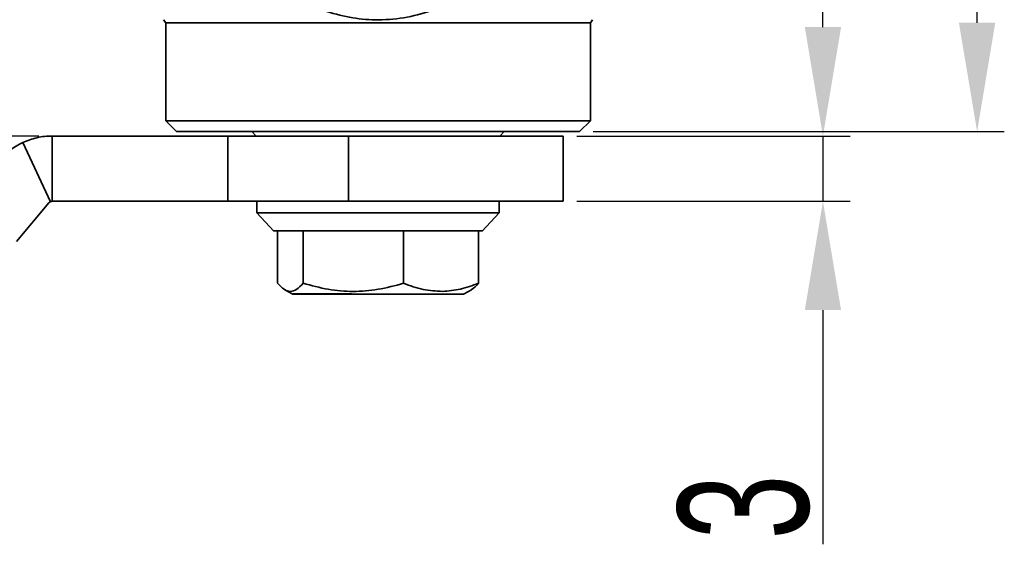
# Model space of a CAD drawing. Header units: millimetres. Extents: x 242 to 1877, y 992 to 1461.
# Tile 16 of 25: x 1550 to 1595, y 1148 to 1173. Entities that reach past the tile are written whole.
import ezdxf

# ---------------------------------------------------------------- set-up
doc = ezdxf.new("R2010")
doc.units = ezdxf.units.MM
doc.layers.add('尺寸线层', color=3, linetype='Continuous', lineweight=18)
doc.layers.add('粗实线层', color=7, linetype='Continuous', lineweight=35)
doc.styles.add('标准', font='txt', dxfattribs={"width": 0.667})
doc.dimstyles.new('对齐', dxfattribs={"dimtxt": 3, "dimasz": 2.5, "dimexe": 1.25, "dimexo": 0.625, "dimtad": 1, "dimdsep": 46, "dimtxsty": '标准', "dimcen": 2.5, "dimclrd": 3, "dimclre": 3, "dimclrt": 3, "dimadec": 0, "dimazin": 0, "dimtfac": 1, "dimtmove": 0, "dimatfit": 3, "dimfxl": 1, "dimarcsym": 0})

# ---------------------------------------------------------------- blocks, each defined once
blk = doc.blocks.new('*D20')
at = {"layer": 'Defpoints', "color": 0, "transparency": 16777216}
for p in [(1582.204, 1185.454), (1593.615, 1185.454), (1575.354, 1167.454)]:
    blk.add_point(p, dxfattribs=at)
at = {"layer": '尺寸线层', "color": 3, "linetype": 'Continuous', "lineweight": -2, "transparency": 16777216}
for p, q in [((1582.829, 1185.454), (1594.865, 1185.454)), ((1593.615, 1172.454), (1593.615, 1180.454)), ((1575.979, 1167.454), (1594.865, 1167.454))]:
    blk.add_line(p, q, dxfattribs=at)
at = {"layer": '尺寸线层', "color": 3, "transparency": 16777216}
for points in [[(1592.781, 1180.454), (1594.448, 1180.454), (1593.615, 1185.454)], [(1592.781, 1172.454), (1594.448, 1172.454), (1593.615, 1167.454)]]:
    blk.add_solid(points, dxfattribs=at)
at = {"layer": '尺寸线层', "color": 3, "transparency": 16777216, "insert": (1589.99, 1176.454), "char_height": 6, "attachment_point": 5, "rotation": 90, "style": '标准'}
blk.add_mtext('18', dxfattribs=at)
blk = doc.blocks.new('*D21')
at = {"layer": 'Defpoints', "color": 0, "transparency": 16777216}
for p in [(1574.604, 1167.254), (1586.537, 1167.254), (1574.604, 1164.254)]:
    blk.add_point(p, dxfattribs=at)
at = {"layer": '尺寸线层', "color": 3, "linetype": 'Continuous', "lineweight": -2, "transparency": 16777216}
for p, q in [((1586.537, 1172.254), (1586.537, 1177.254)), ((1575.229, 1167.254), (1587.787, 1167.254)), ((1586.537, 1167.254), (1586.537, 1164.254)), ((1575.229, 1164.254), (1587.787, 1164.254)), ((1586.537, 1159.254), (1586.537, 1148.502))]:
    blk.add_line(p, q, dxfattribs=at)
at = {"layer": '尺寸线层', "color": 3, "transparency": 16777216}
for points in [[(1585.704, 1172.254), (1587.37, 1172.254), (1586.537, 1167.254)], [(1585.704, 1159.254), (1587.37, 1159.254), (1586.537, 1164.254)]]:
    blk.add_solid(points, dxfattribs=at)
at = {"layer": '尺寸线层', "color": 3, "transparency": 16777216, "insert": (1582.912, 1150.211), "char_height": 6, "width": 1.08434, "attachment_point": 5, "rotation": 90, "style": '标准'}
blk.add_mtext('3', dxfattribs=at)
blk = doc.blocks.new('*D22')
at = {"layer": 'Defpoints', "color": 0, "transparency": 16777216}
for p in [(1536.529, 1167.254), (1551.146, 1167.254), (1541.104, 1160.254)]:
    blk.add_point(p, dxfattribs=at)
at = {"layer": '尺寸线层', "color": 3, "linetype": 'Continuous', "lineweight": -2, "transparency": 16777216}
for p, q in [((1536.529, 1172.254), (1536.529, 1177.254)), ((1550.521, 1167.254), (1535.279, 1167.254)), ((1536.529, 1160.254), (1536.529, 1167.254)), ((1540.479, 1160.254), (1535.279, 1160.254)), ((1536.529, 1155.254), (1536.529, 1150.254))]:
    blk.add_line(p, q, dxfattribs=at)
at = {"layer": '尺寸线层', "color": 3, "transparency": 16777216}
for points in [[(1535.696, 1172.254), (1537.362, 1172.254), (1536.529, 1167.254)], [(1535.696, 1155.254), (1537.362, 1155.254), (1536.529, 1160.254)]]:
    blk.add_solid(points, dxfattribs=at)
at = {"layer": '尺寸线层', "color": 3, "transparency": 16777216, "insert": (1532.904, 1163.754), "char_height": 6, "attachment_point": 5, "rotation": 90, "style": '标准'}
blk.add_mtext('7', dxfattribs=at)
blk = doc.blocks.new('*D23')
at = {"layer": 'Defpoints', "color": 0, "transparency": 16777216}
for p in [(1550.004, 1185.454), (1522.249, 1160.254), (1541.104, 1160.254)]:
    blk.add_point(p, dxfattribs=at)
at = {"layer": '尺寸线层', "color": 3, "linetype": 'Continuous', "lineweight": -2, "transparency": 16777216}
for p, q in [((1549.379, 1185.454), (1520.999, 1185.454)), ((1522.249, 1180.454), (1522.249, 1165.254)), ((1540.479, 1160.254), (1520.999, 1160.254))]:
    blk.add_line(p, q, dxfattribs=at)
at = {"layer": '尺寸线层', "color": 3, "transparency": 16777216}
for points in [[(1521.416, 1180.454), (1523.082, 1180.454), (1522.249, 1185.454)], [(1521.416, 1165.254), (1523.082, 1165.254), (1522.249, 1160.254)]]:
    blk.add_solid(points, dxfattribs=at)
at = {"layer": '尺寸线层', "color": 3, "transparency": 16777216, "insert": (1518.624, 1172.854), "char_height": 6, "attachment_point": 5, "rotation": 90, "style": '标准'}
blk.add_mtext('25', dxfattribs=at)

msp = doc.modelspace()

# ---------------------------------------------------------------- linework, layer by layer
at = {"layer": '粗实线层'}
for p, q in [((1556.254, 1172.59), (1556.354, 1172.454)), ((1575.854, 1172.454), (1575.954, 1172.59)), ((1556.354, 1172.454), (1556.354, 1167.954)), ((1566.104, 1172.454), (1556.354, 1172.454)), ((1575.854, 1172.454), (1566.104, 1172.454)), ((1575.854, 1167.954), (1575.854, 1172.454)), ((1556.354, 1167.954), (1556.854, 1167.454)), ((1566.104, 1167.954), (1556.354, 1167.954)), ((1575.854, 1167.954), (1566.104, 1167.954)), ((1575.354, 1167.454), (1575.854, 1167.954)), ((1551.146, 1167.254), (1551.146, 1164.254)), ((1559.204, 1167.254), (1551.146, 1167.254)), ((1566.104, 1167.454), (1556.854, 1167.454)), ((1559.204, 1167.254), (1559.204, 1164.254)), ((1564.755, 1167.254), (1559.204, 1167.254)), ((1560.304, 1167.454), (1560.504, 1167.254)), ((1564.755, 1164.254), (1564.755, 1167.254)), ((1574.604, 1167.254), (1564.755, 1167.254)), ((1575.354, 1167.454), (1566.104, 1167.454)), ((1571.704, 1167.254), (1571.904, 1167.454)), ((1574.604, 1164.254), (1574.604, 1167.254)), ((1549.794, 1166.954), (1551.061, 1164.235)), ((1550.993, 1164.183), (1549.502, 1162.406)), ((1551.061, 1164.235), (1551.146, 1164.254)), ((1559.204, 1164.254), (1551.146, 1164.254)), ((1564.755, 1164.254), (1559.204, 1164.254)), ((1560.543, 1164.254), (1560.543, 1163.724)), ((1574.604, 1164.254), (1564.755, 1164.254)), ((1571.665, 1163.724), (1571.665, 1164.254)), ((1560.543, 1163.724), (1561.316, 1162.889)), ((1560.543, 1163.724), (1571.665, 1163.724)), ((1570.892, 1162.889), (1571.665, 1163.724)), ((1561.494, 1162.894), (1561.494, 1160.487)), ((1562.666, 1162.894), (1562.666, 1160.487)), ((1567.275, 1162.894), (1567.275, 1160.487)), ((1570.714, 1160.487), (1570.714, 1162.894)), ((1561.82, 1160.194), (1562.155, 1160)), ((1562.155, 1160), (1564.879, 1160)), ((1570.053, 1160), (1570.389, 1160.194))]:
    msp.add_line(p, q, dxfattribs=at)
for centre, radius, start, end in [((1551.146, 1164.054), 3.2, 115, 140), ((1551.146, 1164.054), 0.2, 115, 140), ((1562.197, 1160.072), 0.083, 240, 270), ((1570.011, 1160.072), 0.083, 270, 300)]:
    msp.add_arc(centre, radius, start, end, dxfattribs=at)
for points, knots in [([(1568.698, 1173.048), (1568.285, 1172.923), (1567.447, 1172.668), (1566.172, 1172.557), (1564.924, 1172.647), (1564.148, 1172.859), (1563.755, 1172.967)], [0, 0, 0, 0, 0.257204, 0.521309, 0.757645, 1, 1, 1, 1]), ([(1551.146, 1167.254), (1551.027, 1167.25), (1550.789, 1167.242), (1550.328, 1167.165), (1550.005, 1167.038), (1549.794, 1166.954)], [0, 0, 0, 0, 0.256136, 0.512272, 1, 1, 1, 1]), ([(1561.321, 1162.894), (1561.346, 1162.894), (1561.399, 1162.894), (1561.865, 1162.894), (1562.399, 1162.894), (1562.666, 1162.894)], [0, 0, 0, 0, 0.320433, 0.660217, 1, 1, 1, 1]), ([(1570.714, 1162.894), (1570.826, 1162.894), (1570.944, 1162.894), (1570.89, 1162.894), (1570.887, 1162.894)], [0, 0, 0, 0, 0.946121, 1, 1, 1, 1]), ([(1561.494, 1160.487), (1561.591, 1160.384), (1561.782, 1160.182), (1562.077, 1160.085), (1562.374, 1160.179), (1562.567, 1160.383), (1562.666, 1160.487)], [0, 0, 0, 0, 0.252497, 0.497116, 0.743207, 1, 1, 1, 1]), ([(1562.666, 1160.487), (1563.047, 1160.384), (1563.799, 1160.182), (1564.959, 1160.085), (1566.127, 1160.179), (1566.887, 1160.383), (1567.275, 1160.487)], [0, 0, 0, 0, 0.252497, 0.497116, 0.743207, 1, 1, 1, 1]), ([(1567.275, 1160.487), (1567.574, 1160.377), (1568.161, 1160.16), (1568.767, 1160.131), (1569.065, 1160.117)], [0, 0, 0, 0, 0.509373, 1, 1, 1, 1]), ([(1569.065, 1160.117), (1569.339, 1160.139), (1569.898, 1160.184), (1570.439, 1160.385), (1570.714, 1160.487)], [0, 0, 0, 0, 0.491351, 1, 1, 1, 1]), ([(1570.714, 1160.487), (1570.617, 1160.371), (1570.509, 1160.24), (1570.397, 1160.205), (1570.384, 1160.202)], [0, 0, 0, 0, 0.889054, 1, 1, 1, 1]), ([(1562.197, 1159.989), (1562.222, 1159.989), (1562.273, 1159.989), (1562.674, 1159.989), (1563.285, 1159.989), (1564.085, 1159.989), (1564.72, 1159.989), (1565.037, 1159.989)], [0, 0, 0, 0, 0.199919, 0.399939, 0.599959, 0.79998, 1, 1, 1, 1]), ([(1568.891, 1159.989), (1569.06, 1159.989), (1569.398, 1159.989), (1569.747, 1159.989), (1569.972, 1159.989), (1569.996, 1159.989), (1570.008, 1159.989)], [0, 0, 0, 0, 0.252798, 0.505596, 0.758394, 1, 1, 1, 1])]:
    msp.add_open_spline(points, degree=3, knots=knots, dxfattribs=at)
for points in [[(1562.666, 1162.894), (1562.979, 1162.894), (1563.605, 1162.894), (1564.398, 1162.894), (1564.795, 1162.894)], [(1564.795, 1162.894), (1565.207, 1162.894), (1566.032, 1162.894), (1566.861, 1162.894), (1567.275, 1162.894)], [(1567.275, 1162.894), (1567.694, 1162.894), (1568.532, 1162.894), (1569.192, 1162.894), (1569.522, 1162.894)], [(1569.522, 1162.894), (1569.785, 1162.894), (1570.311, 1162.894), (1570.58, 1162.894), (1570.714, 1162.894)], [(1565.037, 1159.989), (1565.38, 1159.989), (1566.066, 1159.989), (1567.114, 1159.989), (1568.1, 1159.989), (1568.627, 1159.989), (1568.891, 1159.989)]]:
    msp.add_open_spline(points, degree=3, dxfattribs=at)

# ---------------------------------------------------------------- dimensions: what is measured, and where the dimension line sits
at = {"layer": '尺寸线层'}
dim = msp.add_linear_dim(base=(1522.249, 1160.254), p1=(1550.004, 1185.454), p2=(1541.104, 1160.254), angle=90, text='25', dimstyle='对齐', override={"dimtxt": 6, "dimasz": 5, "dimarcsym": 1}, dxfattribs=at)
dim.commit()
dim.dimension.update_dxf_attribs({"geometry": '*D23', "text_midpoint": (1518.624, 1172.854)})
for base, p1, p2, picture, middle in [((1593.615, 1185.454), (1575.354, 1167.454), (1582.204, 1185.454), '*D20', (1589.99, 1176.454)), ((1536.529, 1167.254), (1541.104, 1160.254), (1551.146, 1167.254), '*D22', (1532.904, 1163.754))]:
    dim = msp.add_linear_dim(base=base, p1=p1, p2=p2, angle=270, dimstyle='对齐', override={"dimtxt": 6, "dimasz": 5, "dimarcsym": 1}, dxfattribs=at)
    dim.commit()
    dim.dimension.update_dxf_attribs({"geometry": picture, "text_midpoint": middle})
dim = msp.add_linear_dim(base=(1586.537, 1167.254), p1=(1574.604, 1164.254), p2=(1574.604, 1167.254), angle=90, dimstyle='对齐', override={"dimtxt": 6, "dimasz": 5, "dimarcsym": 1}, dxfattribs=at)
dim.commit()
dim.dimension.update_dxf_attribs({"geometry": '*D21', "text_midpoint": (1586.537, 1150.211), "dimtype": 160})

doc.saveas('drawing.dxf')
